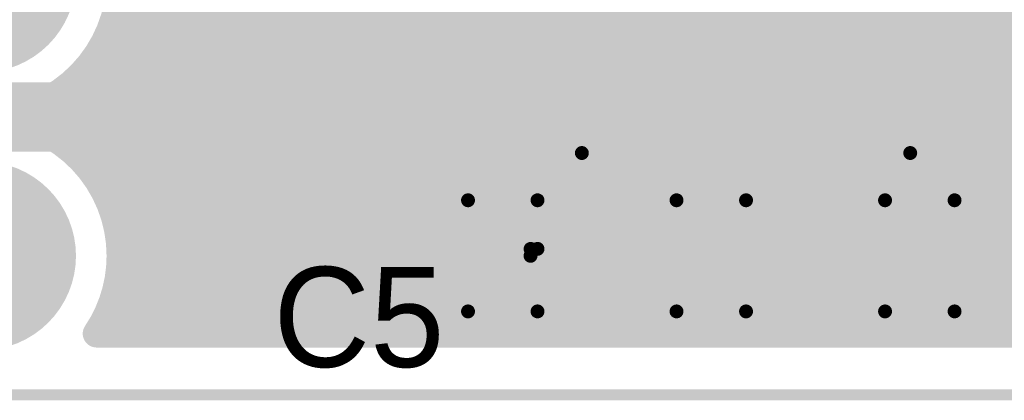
# Model space of a CAD drawing. Extents: x 9.47 to 11.2, y 3.36 to 4.75.
# Tile 5 of 50: x 9.79 to 10.14, y 3.36 to 3.5. Entities that reach past the tile are written whole.
import ezdxf

# ---------------------------------------------------------------- set-up
doc = ezdxf.new("R2010")
doc.units = 0
doc.layers.get('0').update_dxf_attribs({"linetype": 'CONTINUOUS'})
for name, color, linetype in [('BOTTOMLAYER', 5, 'CONTINUOUS'), ('BOTTOMSOLDER', 6, 'CONTINUOUS'), ('KEEPOUTLAYER', 6, 'CONTINUOUS'), ('MECHANICAL1', 6, 'CONTINUOUS'), ('MULTILAYER', 9, 'CONTINUOUS'), ('TOPLAYER', 1, 'CONTINUOUS'), ('TOPOVERLAY', 2, 'CONTINUOUS'), ('TOPPASTE', 8, 'CONTINUOUS'), ('TOPSOLDER', 216, 'CONTINUOUS')]:
    doc.layers.add(name, color=color, linetype=linetype)

# ---------------------------------------------------------------- blocks, each defined once
blk = doc.blocks.new('0603C_4')
at = {"layer": 'TOPLAYER'}
for points in [[(-0.0125, 0.015), (-0.0425, 0.015), (-0.0125, -0.015), (-0.0425, -0.015)], [(0.0425, 0.015), (0.0125, 0.015), (0.0425, -0.015), (0.0125, -0.015)]]:
    blk.add_solid(points, dxfattribs=at)
at = {"layer": 'TOPOVERLAY', "const_width": 0.005}
for points in [[(-0.05, 0.02), (-0.025, 0.02)], [(-0.05, -0.02), (-0.05, 0.02)], [(0.025, 0.02), (0.05, 0.02)], [(0.05, -0.02), (0.05, 0.02)], [(-0.05, -0.02), (-0.025, -0.02)], [(0.025, -0.02), (0.05, -0.02)]]:
    blk.add_lwpolyline(points, dxfattribs=at)
at = {"layer": 'TOPOVERLAY', "const_width": 0.0025}
for points in [[(-0.05125, 0.02, 1), (-0.04875, 0.02, 1)], [(-0.05125, 0.02, 1), (-0.04875, 0.02, 1)], [(-0.02625, 0.02, 1), (-0.02375, 0.02, 1)], [(0.02375, 0.02, 1), (0.02625, 0.02, 1)], [(0.04875, 0.02, 1), (0.05125, 0.02, 1)], [(0.04875, 0.02, 1), (0.05125, 0.02, 1)], [(-0.05125, -0.02, 1), (-0.04875, -0.02, 1)], [(-0.05125, -0.02, 1), (-0.04875, -0.02, 1)], [(-0.02625, -0.02, 1), (-0.02375, -0.02, 1)], [(0.02375, -0.02, 1), (0.02625, -0.02, 1)], [(0.04875, -0.02, 1), (0.05125, -0.02, 1)], [(0.04875, -0.02, 1), (0.05125, -0.02, 1)]]:
    blk.add_lwpolyline(points, format="xyb", close=True, dxfattribs=at)
at = {"layer": 'TOPPASTE'}
for points in [[(-0.0125, 0.015), (-0.0425, 0.015), (-0.0125, -0.015), (-0.0425, -0.015)], [(0.0425, 0.015), (0.0125, 0.015), (0.0425, -0.015), (0.0125, -0.015)]]:
    blk.add_solid(points, dxfattribs=at)
at = {"layer": 'TOPSOLDER'}
for points in [[(-0.0085, 0.019), (-0.0465, 0.019), (-0.0085, -0.019), (-0.0465, -0.019)], [(0.0465, 0.019), (0.0085, 0.019), (0.0465, -0.019), (0.0085, -0.019)]]:
    blk.add_solid(points, dxfattribs=at)
blk = doc.blocks.new('0603C_5')
at = {"layer": 'TOPLAYER'}
for points in [[(-0.0125, 0.015), (-0.0425, 0.015), (-0.0125, -0.015), (-0.0425, -0.015)], [(0.0425, 0.015), (0.0125, 0.015), (0.0425, -0.015), (0.0125, -0.015)]]:
    blk.add_solid(points, dxfattribs=at)
at = {"layer": 'TOPOVERLAY', "const_width": 0.005}
for points in [[(-0.025, 0.02), (-0.05, 0.02)], [(-0.05, 0.02), (-0.05, -0.02)], [(0.05, 0.02), (0.025, 0.02)], [(0.05, 0.02), (0.05, -0.02)], [(-0.025, -0.02), (-0.05, -0.02)], [(0.05, -0.02), (0.025, -0.02)]]:
    blk.add_lwpolyline(points, dxfattribs=at)
at = {"layer": 'TOPOVERLAY', "const_width": 0.0025}
for points in [[(-0.05125, 0.02, 1), (-0.04875, 0.02, 1)], [(-0.05125, 0.02, 1), (-0.04875, 0.02, 1)], [(-0.02625, 0.02, 1), (-0.02375, 0.02, 1)], [(0.02375, 0.02, 1), (0.02625, 0.02, 1)], [(0.04875, 0.02, 1), (0.05125, 0.02, 1)], [(0.04875, 0.02, 1), (0.05125, 0.02, 1)], [(-0.05125, -0.02, 1), (-0.04875, -0.02, 1)], [(-0.05125, -0.02, 1), (-0.04875, -0.02, 1)], [(-0.02625, -0.02, 1), (-0.02375, -0.02, 1)], [(0.02375, -0.02, 1), (0.02625, -0.02, 1)], [(0.04875, -0.02, 1), (0.05125, -0.02, 1)], [(0.04875, -0.02, 1), (0.05125, -0.02, 1)]]:
    blk.add_lwpolyline(points, format="xyb", close=True, dxfattribs=at)
at = {"layer": 'TOPPASTE'}
for points in [[(-0.0125, 0.015), (-0.0425, 0.015), (-0.0125, -0.015), (-0.0425, -0.015)], [(0.0425, 0.015), (0.0125, 0.015), (0.0425, -0.015), (0.0125, -0.015)]]:
    blk.add_solid(points, dxfattribs=at)
at = {"layer": 'TOPSOLDER'}
for points in [[(-0.0085, 0.019), (-0.0465, 0.019), (-0.0085, -0.019), (-0.0465, -0.019)], [(0.0465, 0.019), (0.0085, 0.019), (0.0465, -0.019), (0.0085, -0.019)]]:
    blk.add_solid(points, dxfattribs=at)
blk = doc.blocks.new('1504D_12')
at = {"layer": 'TOPLAYER'}
for points in [[(-0.04, -0.02), (-0.04, 0.02), (-0.08, -0.02), (-0.08, 0.02)], [(0.08, -0.02), (0.08, 0.02), (0.04, -0.02), (0.04, 0.02)]]:
    blk.add_solid(points, dxfattribs=at)
at = {"layer": 'TOPOVERLAY'}
for points, const_width in [([(-0.087016, -0.03), (-0.087016, 0.03)], 0.006), ([(-0.043, 0.03), (-0.087016, 0.03)], 0.006), ([(-0.053, 0.025), (-0.053, 0.03)], 0.006), ([(0.088, 0.03), (0.043, 0.03)], 0.006), ([(0.088, -0.03), (0.088, 0.03)], 0.006), ([(-0.014552, 0), (0.010448, 0.025)], 0.007), ([(-0.014552, -0.025), (-0.014552, 0.025)], 0.007), ([(0.010448, -0.025), (0.010448, 0.025)], 0.007), ([(0.007661, 0.018787), (0.004235, 0.018787)], 0.007), ([(0.004235, -0.018787), (0.004235, 0.018787)], 0.007), ([(0.007661, -0.022213), (0.007661, 0.018787)], 0.007), ([(0, -0.014552), (0, 0.014552)], 0.007), ([(0.002378, -0.016931), (0.002378, 0.016931)], 0.007), ([(-0.002959, -0.011594), (-0.002959, 0.011594)], 0.007), ([(-0.007135, -0.007417), (-0.007135, 0.007417)], 0.007), ([(-0.006182, -0.00837), (-0.006182, 0.00837)], 0.007), ([(0.003235, 0.002), (-0.014552, 0.002)], 0.007), ([(0.010448, -0.025), (-0.014552, 0)], 0.007), ([(-0.002959, -0.001), (-0.014552, -0.001)], 0.007), ([(-0.053, -0.03), (-0.053, -0.025)], 0.006), ([(-0.043, -0.03), (-0.087016, -0.03)], 0.006), ([(0.088, -0.03), (0.043, -0.03)], 0.006)]:
    blk.add_lwpolyline(points, dxfattribs=dict(at, const_width=const_width))
for points, const_width in [([(-0.088516, 0.03, 1), (-0.085516, 0.03, 1)], 0.003), ([(-0.088516, 0.03, 1), (-0.085516, 0.03, 1)], 0.003), ([(-0.0545, 0.03, 1), (-0.0515, 0.03, 1)], 0.003), ([(-0.0445, 0.03, 1), (-0.0415, 0.03, 1)], 0.003), ([(0.0415, 0.03, 1), (0.0445, 0.03, 1)], 0.003), ([(0.0865, 0.03, 1), (0.0895, 0.03, 1)], 0.003), ([(0.0865, 0.03, 1), (0.0895, 0.03, 1)], 0.003), ([(-0.016302, 0.025, 1), (-0.012802, 0.025, 1)], 0.0035), ([(0.008698, 0.025, 1), (0.012198, 0.025, 1)], 0.0035), ([(0.008698, 0.025, 1), (0.012198, 0.025, 1)], 0.0035), ([(-0.0545, 0.025, 1), (-0.0515, 0.025, 1)], 0.003), ([(0.002485, 0.018787, 1), (0.005985, 0.018787, 1)], 0.0035), ([(0.002485, 0.018787, 1), (0.005985, 0.018787, 1)], 0.0035), ([(0.005911, 0.018787, 1), (0.009411, 0.018787, 1)], 0.0035), ([(0.005911, 0.018787, 1), (0.009411, 0.018787, 1)], 0.0035), ([(-0.00175, 0.014552, 1), (0.00175, 0.014552, 1)], 0.0035), ([(0.000628, 0.016931, 1), (0.004128, 0.016931, 1)], 0.0035), ([(-0.004709, 0.011594, 1), (-0.001209, 0.011594, 1)], 0.0035), ([(-0.008885, 0.007417, 1), (-0.005385, 0.007417, 1)], 0.0035), ([(-0.007932, 0.00837, 1), (-0.004432, 0.00837, 1)], 0.0035), ([(-0.016302, 0.002, 1), (-0.012802, 0.002, 1)], 0.0035), ([(0.001485, 0.002, 1), (0.004985, 0.002, 1)], 0.0035), ([(-0.016302, 0, 1), (-0.012802, 0, 1)], 0.0035), ([(-0.016302, 0, 1), (-0.012802, 0, 1)], 0.0035), ([(-0.016302, -0.001, 1), (-0.012802, -0.001, 1)], 0.0035), ([(-0.004709, -0.001, 1), (-0.001209, -0.001, 1)], 0.0035), ([(-0.008885, -0.007417, 1), (-0.005385, -0.007417, 1)], 0.0035), ([(-0.007932, -0.00837, 1), (-0.004432, -0.00837, 1)], 0.0035), ([(-0.004709, -0.011594, 1), (-0.001209, -0.011594, 1)], 0.0035), ([(-0.00175, -0.014552, 1), (0.00175, -0.014552, 1)], 0.0035), ([(0.000628, -0.016931, 1), (0.004128, -0.016931, 1)], 0.0035), ([(0.002485, -0.018787, 1), (0.005985, -0.018787, 1)], 0.0035), ([(0.005911, -0.022213, 1), (0.009411, -0.022213, 1)], 0.0035), ([(-0.0545, -0.025, 1), (-0.0515, -0.025, 1)], 0.003), ([(-0.016302, -0.025, 1), (-0.012802, -0.025, 1)], 0.0035), ([(0.008698, -0.025, 1), (0.012198, -0.025, 1)], 0.0035), ([(0.008698, -0.025, 1), (0.012198, -0.025, 1)], 0.0035), ([(-0.088516, -0.03, 1), (-0.085516, -0.03, 1)], 0.003), ([(-0.088516, -0.03, 1), (-0.085516, -0.03, 1)], 0.003), ([(-0.0545, -0.03, 1), (-0.0515, -0.03, 1)], 0.003), ([(-0.0445, -0.03, 1), (-0.0415, -0.03, 1)], 0.003), ([(0.0415, -0.03, 1), (0.0445, -0.03, 1)], 0.003), ([(0.0865, -0.03, 1), (0.0895, -0.03, 1)], 0.003), ([(0.0865, -0.03, 1), (0.0895, -0.03, 1)], 0.003)]:
    blk.add_lwpolyline(points, format="xyb", close=True, dxfattribs=dict(at, const_width=const_width))
at = {"layer": 'TOPPASTE'}
for points in [[(-0.04, -0.02), (-0.04, 0.02), (-0.08, -0.02), (-0.08, 0.02)], [(0.08, -0.02), (0.08, 0.02), (0.04, -0.02), (0.04, 0.02)]]:
    blk.add_solid(points, dxfattribs=at)
at = {"layer": 'TOPSOLDER'}
for points in [[(-0.036, -0.024), (-0.036, 0.024), (-0.084, -0.024), (-0.084, 0.024)], [(0.084, -0.024), (0.084, 0.024), (0.036, -0.024), (0.036, 0.024)]]:
    blk.add_solid(points, dxfattribs=at)
blk = doc.blocks.new('X5032_2_52')
at = {"layer": 'TOPLAYER'}
for points in [[(-0.106496, -0.047244), (-0.043504, -0.047244), (-0.106496, 0.047244), (-0.043504, 0.047244)], [(0.043504, -0.047244), (0.106496, -0.047244), (0.043504, 0.047244), (0.106496, 0.047244)]]:
    blk.add_solid(points, dxfattribs=at)
at = {"layer": 'TOPOVERLAY', "const_width": 0.005}
for points in [[(-0.059055, 0.062992), (0.059055, 0.062992)], [(-0.059055, -0.062992), (0.059055, -0.062992)]]:
    blk.add_lwpolyline(points, dxfattribs=at)
at = {"layer": 'TOPOVERLAY', "const_width": 0.0025}
for points in [[(-0.060305, 0.062992, 1), (-0.057805, 0.062992, 1)], [(0.057805, 0.062992, 1), (0.060305, 0.062992, 1)], [(-0.060305, -0.062992, 1), (-0.057805, -0.062992, 1)], [(0.057805, -0.062992, 1), (0.060305, -0.062992, 1)]]:
    blk.add_lwpolyline(points, format="xyb", close=True, dxfattribs=at)
at = {"layer": 'TOPPASTE'}
for points in [[(-0.106496, -0.047244), (-0.043504, -0.047244), (-0.106496, 0.047244), (-0.043504, 0.047244)], [(0.043504, -0.047244), (0.106496, -0.047244), (0.043504, 0.047244), (0.106496, 0.047244)]]:
    blk.add_solid(points, dxfattribs=at)
at = {"layer": 'TOPSOLDER'}
for points in [[(-0.110496, -0.051244), (-0.039504, -0.051244), (-0.110496, 0.051244), (-0.039504, 0.051244)], [(0.039504, -0.051244), (0.110496, -0.051244), (0.039504, 0.051244), (0.110496, 0.051244)]]:
    blk.add_solid(points, dxfattribs=at)
blk = doc.blocks.new('MM_MOTOR_53')
at = {"layer": 'BOTTOMSOLDER', "const_width": 0.034}
for points in [[(-0.017, 1.275, 1), (0.017, 1.275, 1)], [(0.083, 1.275, 1), (0.117, 1.275, 1)]]:
    blk.add_lwpolyline(points, format="xyb", close=True, dxfattribs=at)
at = {"layer": 'MULTILAYER', "const_width": 0.03}
for points in [[(-0.015, 1.275, 1), (0.015, 1.275, 1)], [(0.085, 1.275, 1), (0.115, 1.275, 1)]]:
    blk.add_lwpolyline(points, format="xyb", close=True, dxfattribs=at)
at = {"layer": 'TOPSOLDER', "const_width": 0.034}
for points in [[(-0.017, 1.275, 1), (0.017, 1.275, 1)], [(0.083, 1.275, 1), (0.117, 1.275, 1)]]:
    blk.add_lwpolyline(points, format="xyb", close=True, dxfattribs=at)

msp = doc.modelspace()

# ---------------------------------------------------------------- linework, layer by layer
at = {"layer": 'BOTTOMLAYER', "const_width": 0.01}
for points in [[(9.93, 3.382), (9.93, 3.724844)], [(9.94, 3.382), (9.94, 3.7225)], [(9.95, 3.382), (9.95, 3.7225)], [(9.96, 3.382), (9.96, 3.7225)], [(9.97, 3.382), (9.97, 3.7225)], [(9.98, 3.382), (9.98, 3.7225)], [(9.99, 3.382), (9.99, 3.7225)], [(10, 3.382), (10, 3.7225)], [(10.01, 3.382), (10.01, 3.699365)], [(10.02, 3.382), (10.02, 3.688474)], [(10.03, 3.382), (10.03, 3.684277)], [(10.04, 3.382), (10.04, 3.67823)], [(10.05, 3.382), (10.05, 3.673063)], [(10.06, 3.382), (10.06, 3.6725)], [(10.07, 3.382), (10.07, 3.6725)], [(10.08, 3.382), (10.08, 3.6725)], [(10.09, 3.382), (10.09, 3.6725)], [(10.1, 3.382), (10.1, 3.6725)], [(10.11, 3.382), (10.11, 3.6725)], [(10.12, 3.382), (10.12, 3.6725)], [(10.13, 3.382), (10.13, 3.6725)], [(10.14, 3.382), (10.14, 3.66318)], [(9.92, 3.382), (9.92, 3.62)], [(9.91, 3.382), (9.91, 3.612087)], [(9.84, 3.382), (9.84, 3.61)], [(9.85, 3.382), (9.85, 3.61)], [(9.86, 3.382), (9.86, 3.61)], [(9.87, 3.382), (9.87, 3.61)], [(9.88, 3.382), (9.88, 3.61)], [(9.89, 3.382), (9.89, 3.61)], [(9.9, 3.382), (9.9, 3.61)], [(9.83, 3.382), (9.83, 3.56)], [(9.82399, 3.5), (10.92818, 3.5)], [(9.82, 3.431795), (9.82, 3.488205)], [(9.820826, 3.49), (10.93818, 3.49)], [(9.815, 3.48), (10.94818, 3.48)], [(9.81, 3.445707), (9.81, 3.474293)], [(9.805, 3.47), (10.95818, 3.47)], [(9.8, 3.453301), (9.8, 3.466699)], [(9.79, 3.457697), (9.79, 3.462303)], [(9.775, 3.46), (10.96818, 3.46)], [(9.805, 3.45), (10.97818, 3.45)], [(9.815, 3.44), (10.98818, 3.44)], [(9.820826, 3.43), (10.99818, 3.43)], [(9.82399, 3.42), (11.00101, 3.42)], [(9.825, 3.41), (11, 3.41)], [(9.82399, 3.4), (11.00101, 3.4)], [(9.82, 3.382), (9.82, 3.388206)], [(9.820826, 3.39), (11.004174, 3.39)], [(9.816425, 3.382), (11.008575, 3.382)]]:
    msp.add_lwpolyline(points, dxfattribs=at)
for points in [[(9.825, 3.51, -1.298826), (9.731536, 3.534717)], [(9.733575, 3.382, -1.352111), (9.825, 3.41)], [(9.825, 3.41, -0.1497), (9.816425, 3.382)]]:
    msp.add_lwpolyline(points, format="xyb", dxfattribs=at)
at = {"layer": 'BOTTOMLAYER', "const_width": 0.005}
for points in [[(9.8175, 3.488205, 1), (9.8225, 3.488205, 1)], [(9.818326, 3.49, 1), (9.823326, 3.49, 1)], [(9.8125, 3.48, 1), (9.8175, 3.48, 1)], [(9.8075, 3.474293, 1), (9.8125, 3.474293, 1)], [(9.8025, 3.47, 1), (9.8075, 3.47, 1)], [(9.7975, 3.466699, 1), (9.8025, 3.466699, 1)], [(9.7875, 3.462303, 1), (9.7925, 3.462303, 1)], [(9.7875, 3.457697, 1), (9.7925, 3.457697, 1)], [(9.7975, 3.453301, 1), (9.8025, 3.453301, 1)], [(9.8025, 3.45, 1), (9.8075, 3.45, 1)], [(9.8075, 3.445707, 1), (9.8125, 3.445707, 1)], [(9.8125, 3.44, 1), (9.8175, 3.44, 1)], [(9.8175, 3.431795, 1), (9.8225, 3.431795, 1)], [(9.818326, 3.43, 1), (9.823326, 3.43, 1)], [(9.82149, 3.42, 1), (9.82649, 3.42, 1)], [(9.8225, 3.41, 1), (9.8275, 3.41, 1)], [(9.8225, 3.41, 1), (9.8275, 3.41, 1)], [(9.8225, 3.41, 1), (9.8275, 3.41, 1)], [(9.82149, 3.4, 1), (9.82649, 3.4, 1)], [(9.8175, 3.388206, 1), (9.8225, 3.388206, 1)], [(9.818326, 3.39, 1), (9.823326, 3.39, 1)], [(9.813925, 3.382, 1), (9.818925, 3.382, 1)], [(9.813925, 3.382, 1), (9.818925, 3.382, 1)], [(9.8175, 3.382, 1), (9.8225, 3.382, 1)], [(9.8275, 3.382, 1), (9.8325, 3.382, 1)], [(9.8375, 3.382, 1), (9.8425, 3.382, 1)], [(9.8475, 3.382, 1), (9.8525, 3.382, 1)], [(9.8575, 3.382, 1), (9.8625, 3.382, 1)], [(9.8675, 3.382, 1), (9.8725, 3.382, 1)], [(9.8775, 3.382, 1), (9.8825, 3.382, 1)], [(9.8875, 3.382, 1), (9.8925, 3.382, 1)], [(9.8975, 3.382, 1), (9.9025, 3.382, 1)], [(9.9075, 3.382, 1), (9.9125, 3.382, 1)], [(9.9175, 3.382, 1), (9.9225, 3.382, 1)], [(9.9275, 3.382, 1), (9.9325, 3.382, 1)], [(9.9375, 3.382, 1), (9.9425, 3.382, 1)], [(9.9475, 3.382, 1), (9.9525, 3.382, 1)], [(9.9575, 3.382, 1), (9.9625, 3.382, 1)], [(9.9675, 3.382, 1), (9.9725, 3.382, 1)], [(9.9775, 3.382, 1), (9.9825, 3.382, 1)], [(9.9875, 3.382, 1), (9.9925, 3.382, 1)], [(9.9975, 3.382, 1), (10.0025, 3.382, 1)], [(10.0075, 3.382, 1), (10.0125, 3.382, 1)], [(10.0175, 3.382, 1), (10.0225, 3.382, 1)], [(10.0275, 3.382, 1), (10.0325, 3.382, 1)], [(10.0375, 3.382, 1), (10.0425, 3.382, 1)], [(10.0475, 3.382, 1), (10.0525, 3.382, 1)], [(10.0575, 3.382, 1), (10.0625, 3.382, 1)], [(10.0675, 3.382, 1), (10.0725, 3.382, 1)], [(10.0775, 3.382, 1), (10.0825, 3.382, 1)], [(10.0875, 3.382, 1), (10.0925, 3.382, 1)], [(10.0975, 3.382, 1), (10.1025, 3.382, 1)], [(10.1075, 3.382, 1), (10.1125, 3.382, 1)], [(10.1175, 3.382, 1), (10.1225, 3.382, 1)], [(10.1275, 3.382, 1), (10.1325, 3.382, 1)], [(10.1375, 3.382, 1), (10.1425, 3.382, 1)]]:
    msp.add_lwpolyline(points, format="xyb", close=True, dxfattribs=at)
at = {"layer": 'BOTTOMSOLDER', "const_width": 0.014}
msp.add_lwpolyline([(10.068, 3.41, 1), (10.082, 3.41, 1)], format="xyb", close=True, dxfattribs=at)
at = {"layer": 'KEEPOUTLAYER', "const_width": 0.004}
msp.add_lwpolyline([(9.625, 3.36), (11.2, 3.36)], dxfattribs=at)
at = {"layer": 'MECHANICAL1', "const_width": 0.004}
msp.add_lwpolyline([(9.625, 3.36), (11.2, 3.36)], dxfattribs=at)
at = {"layer": 'TOPLAYER'}
for points, const_width in [([(9.975, 3.4125), (9.975, 3.66)], 0.005), ([(10.03, 3.445), (10.03, 3.6)], 0.01), ([(10.04, 3.445), (10.04, 3.6)], 0.01), ([(10.05, 3.445), (10.05, 3.6)], 0.01), ([(10.06, 3.445), (10.06, 3.6)], 0.01), ([(10.07, 3.382), (10.07, 3.6)], 0.01), ([(10.026496, 3.445), (10.026496, 3.577244)], 0.01), ([(10.073504, 3.442756), (10.073504, 3.577244)], 0.01), ([(10.026496, 3.5), (10.073504, 3.5)], 0.01), ([(10.026496, 3.49), (10.073504, 3.49)], 0.01), ([(10.026496, 3.48), (10.073504, 3.48)], 0.01), ([(10.026496, 3.47), (10.073504, 3.47)], 0.01), ([(9.725, 3.46), (9.875, 3.46)], 0.025), ([(10.026496, 3.46), (10.073504, 3.46)], 0.01), ([(10.026496, 3.45), (10.073504, 3.45)], 0.01), ([(10.026496, 3.445), (10.0625, 3.445)], 0.01), ([(10.0625, 3.382), (10.0625, 3.445)], 0.01), ([(10.073504, 3.442756), (10.0875, 3.442756)], 0.01), ([(10.08, 3.382), (10.08, 3.442756)], 0.01), ([(10.0875, 3.382), (10.0875, 3.442756)], 0.01), ([(10.0275, 3.41), (10.0275, 3.44)], 0.01), ([(10.0625, 3.44), (10.0875, 3.44)], 0.01), ([(10.0625, 3.43), (10.0875, 3.43)], 0.01), ([(10.0625, 3.42), (10.0875, 3.42)], 0.01), ([(9.9725, 3.41), (9.9725, 3.4125)], 0.005), ([(10.0275, 3.41), (10.0575, 3.41)], 0.01), ([(10.0275, 3.41), (10.1225, 3.41)], 0.008), ([(10.0625, 3.41), (10.0875, 3.41)], 0.01), ([(10.0925, 3.41), (10.1225, 3.41)], 0.01), ([(10.0625, 3.4), (10.0875, 3.4)], 0.01), ([(10.0625, 3.39), (10.0875, 3.39)], 0.01), ([(10.0625, 3.382), (10.0875, 3.382)], 0.01)]:
    msp.add_lwpolyline(points, dxfattribs=dict(at, const_width=const_width))
for points, const_width in [([(10.023996, 3.49, 1), (10.028996, 3.49, 1)], 0.005), ([(10.071004, 3.49, 1), (10.076004, 3.49, 1)], 0.005), ([(10.023996, 3.48, 1), (10.028996, 3.48, 1)], 0.005), ([(10.071004, 3.48, 1), (10.076004, 3.48, 1)], 0.005), ([(10.023996, 3.47, 1), (10.028996, 3.47, 1)], 0.005), ([(10.071004, 3.47, 1), (10.076004, 3.47, 1)], 0.005), ([(9.86875, 3.46, 1), (9.88125, 3.46, 1)], 0.0125), ([(10.023996, 3.46, 1), (10.028996, 3.46, 1)], 0.005), ([(10.071004, 3.46, 1), (10.076004, 3.46, 1)], 0.005), ([(10.023996, 3.45, 1), (10.028996, 3.45, 1)], 0.005), ([(10.071004, 3.45, 1), (10.076004, 3.45, 1)], 0.005), ([(10.023996, 3.445, 1), (10.028996, 3.445, 1)], 0.005), ([(10.023996, 3.445, 1), (10.028996, 3.445, 1)], 0.005), ([(10.0275, 3.445, 1), (10.0325, 3.445, 1)], 0.005), ([(10.0375, 3.445, 1), (10.0425, 3.445, 1)], 0.005), ([(10.0475, 3.445, 1), (10.0525, 3.445, 1)], 0.005), ([(10.0575, 3.445, 1), (10.0625, 3.445, 1)], 0.005), ([(10.06, 3.445, 1), (10.065, 3.445, 1)], 0.005), ([(10.06, 3.445, 1), (10.065, 3.445, 1)], 0.005), ([(10.071004, 3.442756, 1), (10.076004, 3.442756, 1)], 0.005), ([(10.071004, 3.442756, 1), (10.076004, 3.442756, 1)], 0.005), ([(10.0775, 3.442756, 1), (10.0825, 3.442756, 1)], 0.005), ([(10.085, 3.442756, 1), (10.09, 3.442756, 1)], 0.005), ([(10.085, 3.442756, 1), (10.09, 3.442756, 1)], 0.005), ([(10.025, 3.44, 1), (10.03, 3.44, 1)], 0.005), ([(10.06, 3.44, 1), (10.065, 3.44, 1)], 0.005), ([(10.085, 3.44, 1), (10.09, 3.44, 1)], 0.005), ([(10.06, 3.43, 1), (10.065, 3.43, 1)], 0.005), ([(10.085, 3.43, 1), (10.09, 3.43, 1)], 0.005), ([(10.06, 3.42, 1), (10.065, 3.42, 1)], 0.005), ([(10.085, 3.42, 1), (10.09, 3.42, 1)], 0.005), ([(9.97125, 3.4125, 1), (9.97375, 3.4125, 1)], 0.0025), ([(9.97375, 3.4125, 1), (9.97625, 3.4125, 1)], 0.0025), ([(10.025, 3.41, 1), (10.03, 3.41, 1)], 0.005), ([(10.025, 3.41, 1), (10.03, 3.41, 1)], 0.005), ([(10.0255, 3.41, 1), (10.0295, 3.41, 1)], 0.004), ([(10.055, 3.41, 1), (10.06, 3.41, 1)], 0.005), ([(10.06, 3.41, 1), (10.065, 3.41, 1)], 0.005), ([(10.085, 3.41, 1), (10.09, 3.41, 1)], 0.005), ([(10.09, 3.41, 1), (10.095, 3.41, 1)], 0.005), ([(10.12, 3.41, 1), (10.125, 3.41, 1)], 0.005), ([(10.1205, 3.41, 1), (10.1245, 3.41, 1)], 0.004), ([(9.97125, 3.41, 1), (9.97375, 3.41, 1)], 0.0025), ([(10.06, 3.4, 1), (10.065, 3.4, 1)], 0.005), ([(10.085, 3.4, 1), (10.09, 3.4, 1)], 0.005), ([(10.06, 3.39, 1), (10.065, 3.39, 1)], 0.005), ([(10.085, 3.39, 1), (10.09, 3.39, 1)], 0.005), ([(10.06, 3.382, 1), (10.065, 3.382, 1)], 0.005), ([(10.06, 3.382, 1), (10.065, 3.382, 1)], 0.005), ([(10.0675, 3.382, 1), (10.0725, 3.382, 1)], 0.005), ([(10.0775, 3.382, 1), (10.0825, 3.382, 1)], 0.005), ([(10.085, 3.382, 1), (10.09, 3.382, 1)], 0.005), ([(10.085, 3.382, 1), (10.09, 3.382, 1)], 0.005)]:
    msp.add_lwpolyline(points, format="xyb", close=True, dxfattribs=dict(at, const_width=const_width))
at = {"layer": 'TOPSOLDER', "const_width": 0.014}
msp.add_lwpolyline([(10.068, 3.41, 1), (10.082, 3.41, 1)], format="xyb", close=True, dxfattribs=at)

# ---------------------------------------------------------------- block references
for name, p, rotation in [('MM_MOTOR_53', (11.05, 3.41), 90), ('1504D_12', (9.875, 3.51), 270), ('X5032_2_52', (10.05, 3.51), 360), ('0603C_5', (10, 3.41), 180), ('0603C_4', (10.15, 3.41), 360)]:
    msp.add_blockref(name, p, dxfattribs=dict(rotation=rotation))

# ---------------------------------------------------------------- texts
at = {"layer": 'TOPOVERLAY'}
msp.add_text('C5', height=0.036, dxfattribs=at).set_placement((9.88, 3.37))

doc.saveas('drawing.dxf')
